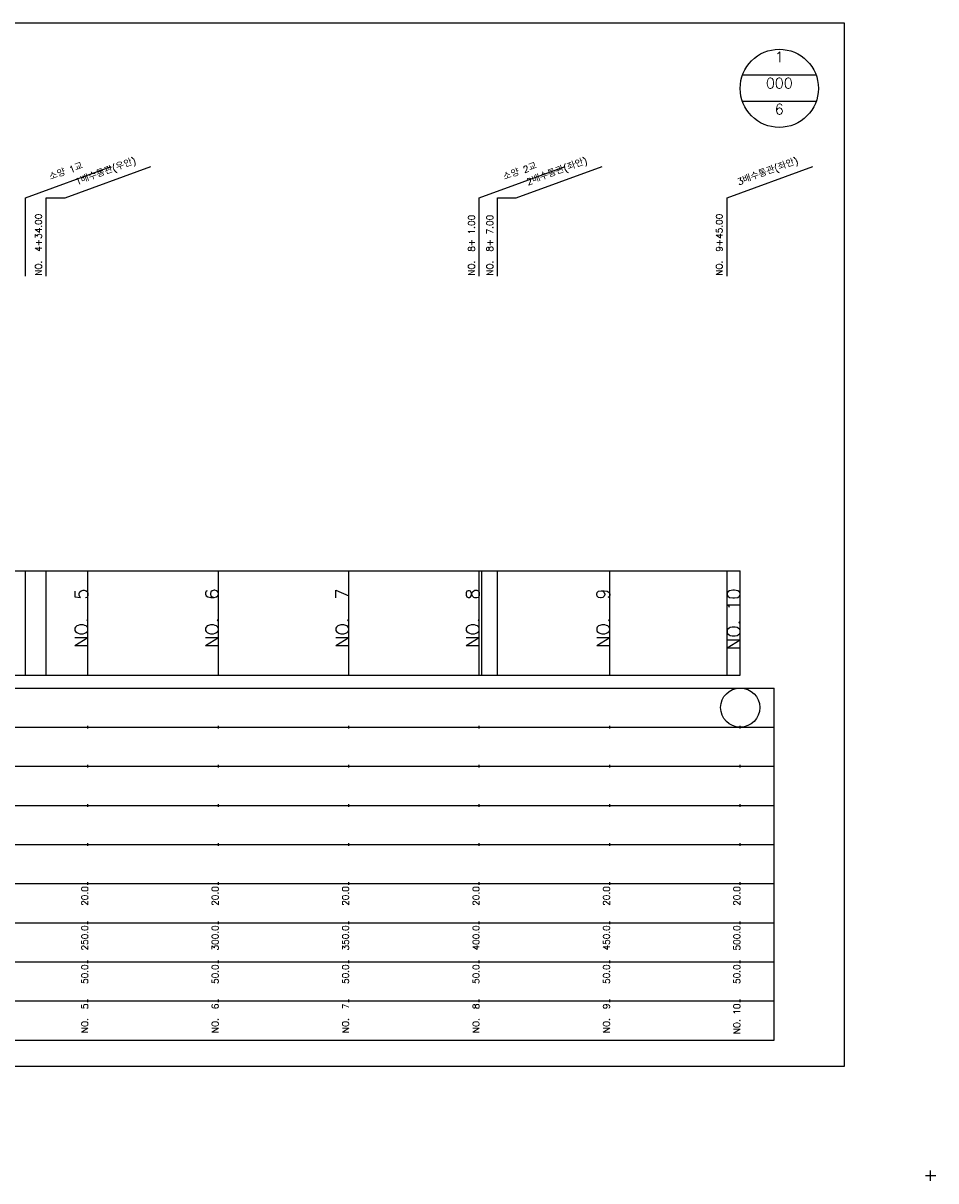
# Model space of a CAD drawing. Extents: x -2 to 685, y -2 to 968.
# Tile 2 of 4: x 335 to 685, y -2 to 442. Entities that reach past the tile are written whole.
import ezdxf
from ezdxf.enums import TextEntityAlignment as Align

# ---------------------------------------------------------------- set-up
doc = ezdxf.new("R2010")
doc.units = 0
doc.header["$LTSCALE"] = 5
for name, color, linetype in [('BOX', 5, 'CONTINUOUS'), ('DT1', 3, 'CONTINUOUS'), ('DT2', 6, 'CONTINUOUS'), ('LT1', 4, 'CONTINUOUS'), ('ST1', 7, 'CONTINUOUS')]:
    doc.layers.add(name, color=color, linetype=linetype)
doc.styles.add('GHS', font='ROMANS.shx', dxfattribs={"bigfont": 'GHS.shx'})

msp = doc.modelspace()

# ---------------------------------------------------------------- linework, layer by layer
at = {"layer": 'BOX'}
msp.add_lwpolyline([(50, 42), (650, 42), (650, 442), (50, 442), (50, 42)], dxfattribs=at)
at = {"layer": 'DT1', "linetype": 'CONTINUOUS'}
for p, q in [((344, 375), (351.2, 375)), ((517, 375), (524.19, 375))]:
    msp.add_line(p, q, dxfattribs=at)
at = {"layer": 'LT1', "linetype": 'CONTINUOUS'}
for p, q in [((336, 375), (368.89, 386.97)), ((351.2, 375), (384.09, 386.97)), ((510, 375), (542.89, 386.97)), ((524.19, 375), (557.07, 386.97)), ((605, 375), (637.89, 386.97)), ((336, 345), (336, 375)), ((344, 345), (344, 375)), ((510, 345), (510, 375)), ((517, 345), (517, 375)), ((605, 345), (605, 375))]:
    msp.add_line(p, q, dxfattribs=at)
at = {"layer": 'LT1'}
for p, q in [((336, 192), (336, 232)), ((344, 192), (344, 232)), ((360, 192), (360, 232)), ((410, 192), (410, 232)), ((460, 192), (460, 232)), ((510, 192), (510, 232)), ((511, 192), (511, 232)), ((517, 192), (517, 232)), ((560, 192), (560, 232)), ((605, 192), (605, 232)), ((610, 192), (610, 232)), ((360, 225.69), (360, 226.69)), ((410, 225.69), (410, 226.69)), ((460, 225.69), (460, 226.69)), ((510, 225.69), (510, 226.69)), ((560, 225.69), (560, 226.69)), ((610, 225.69), (610, 226.69)), ((110, 192), (610, 192)), ((360, 171.5), (360, 172.5)), ((410, 171.5), (410, 172.5)), ((460, 171.5), (460, 172.5)), ((510, 171.5), (510, 172.5)), ((560, 171.5), (560, 172.5)), ((610, 171.5), (610, 172.5)), ((360, 156.5), (360, 157.5)), ((410, 156.5), (410, 157.5)), ((460, 156.5), (460, 157.5)), ((510, 156.5), (510, 157.5)), ((560, 156.5), (560, 157.5)), ((610, 156.5), (610, 157.5)), ((360, 141.5), (360, 142.5)), ((410, 141.5), (410, 142.5)), ((460, 141.5), (460, 142.5)), ((510, 141.5), (510, 142.5)), ((560, 141.5), (560, 142.5)), ((610, 141.5), (610, 142.5)), ((360, 126.5), (360, 127.5)), ((410, 126.5), (410, 127.5)), ((460, 126.5), (460, 127.5)), ((510, 126.5), (510, 127.5)), ((560, 126.5), (560, 127.5)), ((610, 126.5), (610, 127.5)), ((360, 111.5), (360, 112.5)), ((410, 111.5), (410, 112.5)), ((460, 111.5), (460, 112.5)), ((510, 111.5), (510, 112.5)), ((560, 111.5), (560, 112.5)), ((610, 111.5), (610, 112.5)), ((360, 96.5), (360, 97.5)), ((410, 96.5), (410, 97.5)), ((460, 96.5), (460, 97.5)), ((510, 96.5), (510, 97.5)), ((560, 96.5), (560, 97.5)), ((610, 96.5), (610, 97.5)), ((360, 81.5), (360, 82.5)), ((410, 81.5), (410, 82.5)), ((460, 81.5), (460, 82.5)), ((510, 81.5), (510, 82.5)), ((560, 81.5), (560, 82.5)), ((610, 81.5), (610, 82.5)), ((360, 66.5), (360, 67.5)), ((410, 66.5), (410, 67.5)), ((460, 66.5), (460, 67.5)), ((510, 66.5), (510, 67.5)), ((560, 66.5), (560, 67.5)), ((610, 66.5), (610, 67.5))]:
    msp.add_line(p, q, dxfattribs=at)
msp.add_lwpolyline([(110, 232), (160, 232), (210, 232), (260, 232), (310, 232), (360, 232), (410, 232), (460, 232), (510, 232), (560, 232), (610, 232)], dxfattribs=at)
at = {"layer": 'ST1', "linetype": 'CONTINUOUS'}
for p, q in [((639.14, 422), (610.86, 422)), ((639.14, 412), (610.86, 412))]:
    msp.add_line(p, q, dxfattribs=at)
at = {"layer": 'ST1'}
for p, q in [((80, 187), (623, 187)), ((623, 52), (623, 187)), ((87.5, 172), (623, 172)), ((80, 157), (623, 157)), ((87.5, 142), (623, 142)), ((80, 127), (623, 127)), ((80, 112), (623, 112)), ((80, 97), (623, 97)), ((80, 82), (623, 82)), ((80, 67), (623, 67)), ((80, 52), (623, 52)), ((681, 0), (685, 0)), ((683, -2), (683, 2))]:
    msp.add_line(p, q, dxfattribs=at)
at = {"layer": 'ST1', "linetype": 'CONTINUOUS'}
for centre, radius in [((625, 417), 15), ((610, 179.5), 7.5)]:
    msp.add_circle(centre, radius, dxfattribs=at)

# ---------------------------------------------------------------- texts
at = {"layer": 'DT1', "linetype": 'CONTINUOUS', "style": 'GHS'}
for s, p in [('소양 1교', (352, 383.99)), ('1배수통관(우안)', (367.2, 383.99)), ('소양 2교', (526, 383.99)), ('2배수통관(좌안)', (540.19, 383.99)), ('3배수통관(좌안)', (621, 383.99))]:
    msp.add_text(s, height=2.5, rotation=20, dxfattribs=at).set_placement(p, align=Align.CENTER)
for s, p in [('NO.  4+34.00 ', (342.25, 345.12)), ('NO.  9+45.00 ', (603.25, 345.12)), ('NO.  8+ 1.00 ', (508.25, 345.12)), ('NO.  8+ 7.00 ', (515.25, 345.12))]:
    msp.add_text(s, height=2.5, rotation=90, dxfattribs=at).set_placement(p)
at = {"layer": 'DT1', "style": 'GHS'}
for s, height, p in [('NO.  5', 5, (360, 225.19)), ('NO.  6', 5, (410, 225.19)), ('NO.  7', 5, (460, 225.19)), ('NO.  8', 5, (510, 225.19)), ('NO.  9', 5, (560, 225.19)), ('NO. 10', 5, (610, 225.19)), (' 20.0', 2.5, (360, 111)), (' 20.0', 2.5, (410, 111)), (' 20.0', 2.5, (460, 111)), (' 20.0', 2.5, (510, 111)), (' 20.0', 2.5, (560, 111)), (' 20.0', 2.5, (610, 111)), ('   250.0', 2.5, (360, 96)), ('   300.0', 2.5, (410, 96)), ('   350.0', 2.5, (460, 96)), ('   400.0', 2.5, (510, 96)), ('   450.0', 2.5, (560, 96)), ('   500.0', 2.5, (610, 96)), ('  50.0', 2.5, (360, 81)), ('  50.0', 2.5, (410, 81)), ('  50.0', 2.5, (460, 81)), ('  50.0', 2.5, (510, 81)), ('  50.0', 2.5, (560, 81)), ('  50.0', 2.5, (610, 81)), ('NO.  5', 2.5, (360, 66)), ('NO.  6', 2.5, (410, 66)), ('NO.  7', 2.5, (460, 66)), ('NO.  8', 2.5, (510, 66)), ('NO.  9', 2.5, (560, 66)), ('NO. 10', 2.5, (610, 66))]:
    msp.add_text(s, height=height, rotation=90, dxfattribs=at).set_placement(p, align=Align.RIGHT)
at = {"layer": 'DT2', "linetype": 'CONTINUOUS', "style": 'GHS'}
for s, p in [('1', (625, 427)), ('000', (625, 417)), ('6', (625, 407))]:
    msp.add_text(s, height=4, dxfattribs=at).set_placement(p, align=Align.CENTER)

doc.saveas('drawing.dxf')
